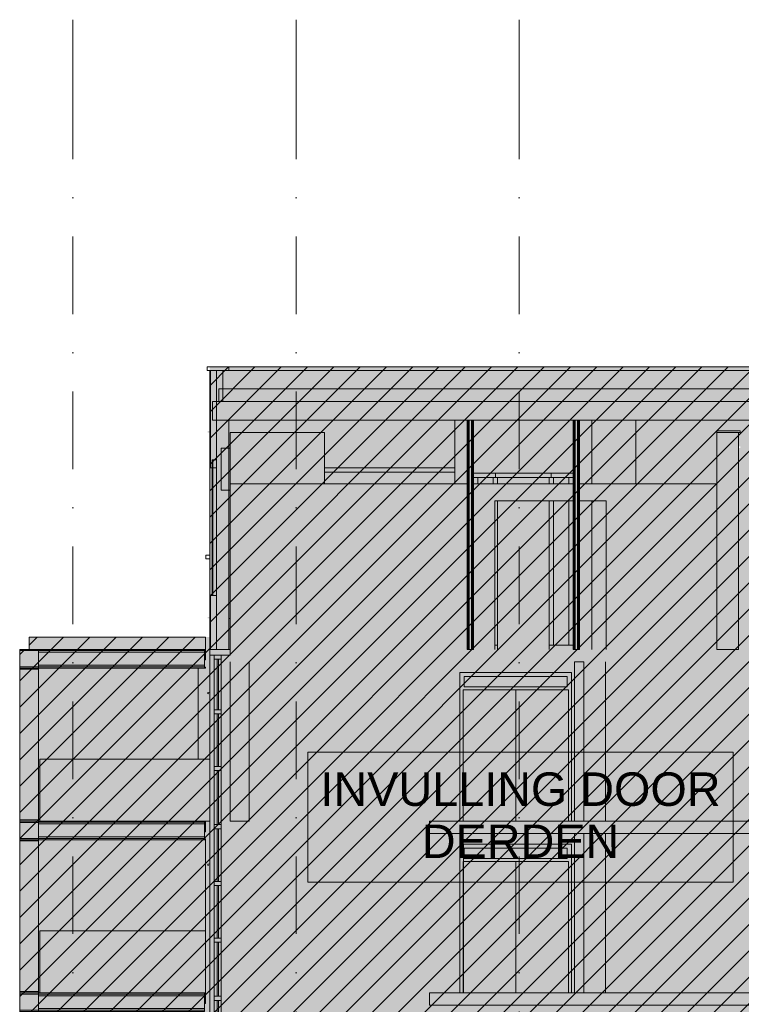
# Model space of a CAD drawing. Header units: millimetres. Extents: x -194 to 1012562, y 0 to 44349.
# Tile 75 of 97: x 345428 to 357070, y 20345 to 36230. Entities that reach past the tile are written whole.
import ezdxf
from ezdxf.enums import TextEntityAlignment as Align

# ---------------------------------------------------------------- set-up
doc = ezdxf.new("R2010")
doc.units = ezdxf.units.MM
doc.header["$MEASUREMENT"] = 0
doc.linetypes.add('streep-punt', pattern=[2500, 1250, -625, 0, -625])
for name, color, linetype in [('21_0 NC Buitenwanden', 7, 'Continuous'), ('21_0 NC Buitenwanden Laagscheidingslijnen', 7, 'Continuous'), ('23 Vloeren', 7, 'Continuous'), ('23 Vloeren Laagscheidingslijnen', 7, 'Continuous'), ('47 Dakafwerking', 7, 'Continuous'), ('47 Dakafwerking Laagscheidingslijnen', 7, 'Continuous'), ('Deuren', 7, 'Continuous'), ('Info Algemeen', 7, 'Continuous'), ('New_0 2D arcering', 7, 'Continuous'), ('New_21_0 NC Buitenwanden', 7, 'Continuous'), ('New_A-WALL-____-OTLN.IFC Model', 7, 'Continuous'), ('New_IFC Appartementen', 7, 'Continuous'), ('New_IFC Appartementen Laagscheidingslijnen', 7, 'Continuous'), ('Ramen', 7, 'Continuous'), ('Stramien', 7, 'Continuous')]:
    doc.layers.add(name, color=color, linetype=linetype)
doc.styles.add('GENERATED_STYLE_1', font='arial.ttf')

# ---------------------------------------------------------------- blocks, each defined once
blk = doc.blocks.new('Section Element_1407_2', base_point=(328287, 6300))
at = {"layer": '21_0 NC Buitenwanden', "color": 2, "linetype": 'Continuous', "lineweight": 0}
blk.add_line((354881, 23100), (354881, 20530), dxfattribs=at)
blk = doc.blocks.new('Section Element_1408_2', base_point=(328287, 6300))
at = {"layer": 'Deuren', "color": 1, "linetype": 'Continuous', "lineweight": 0}
for p, q in [((352530, 22930), (352530, 22863)), ((354330, 22930), (352530, 22930)), ((354330, 22863), (354330, 22930)), ((352530, 22863), (352530, 20530)), ((352597, 22697), (352597, 22863)), ((352597, 22863), (354263, 22863)), ((354263, 22863), (354263, 22697)), ((354330, 20530), (354330, 22863)), ((353430, 22647), (352580, 22647)), ((352580, 22647), (352580, 20530)), ((354263, 22697), (352597, 22697)), ((353430, 20530), (353430, 22647)), ((353430, 22647), (354280, 22647)), ((354280, 22647), (354280, 20530))]:
    blk.add_line(p, q, dxfattribs=at)
blk = doc.blocks.new('Section Element_1410_2', base_point=(328287, 6300))
at = {"layer": '21_0 NC Buitenwanden', "color": 2, "linetype": 'Continuous', "lineweight": 0}
for p, q in [((348823, 25870), (348823, 23300)), ((349128, 23300), (349128, 25870)), ((348823, 23300), (349128, 23300))]:
    blk.add_line(p, q, dxfattribs=at)
blk = doc.blocks.new('Section Element_1413_2', base_point=(328287, 6300))
at = {"layer": '21_0 NC Buitenwanden', "color": 2, "linetype": 'Continuous', "lineweight": 0}
for p, q in [((348823, 28640), (348823, 26070)), ((350343, 28740), (352648, 28740)), ((352748, 28740), (354358, 28740)), ((354458, 28740), (356673, 28740))]:
    blk.add_line(p, q, dxfattribs=at)
blk = doc.blocks.new('Section Element_1414_2', base_point=(328287, 6300))
at = {"layer": 'Deuren', "color": 2, "linetype": 'Continuous', "lineweight": 0}
for p, q in [((353092, 28470), (354358, 28470)), ((353092, 26070), (353092, 28470)), ((354458, 28470), (354892, 28470)), ((354892, 28470), (354892, 26070))]:
    blk.add_line(p, q, dxfattribs=at)
blk = doc.blocks.new('Section Element_1439_2', base_point=(328287, 6300))
at = {"layer": '23 Vloeren', "color": 3, "linetype": 'Continuous', "lineweight": 0}
for p, q in [((352037, 20530), (352037, 20330)), ((352167, 20530), (352166, 20530)), ((354377, 20530), (352185, 20530)), ((358193, 20530), (354527, 20530)), ((358193, 20330), (352037, 20330))]:
    blk.add_line(p, q, dxfattribs=at)
at = {"layer": '23 Vloeren', "color": 1, "linetype": 'Continuous', "lineweight": 0}
for p, q in [((358452, 20330), (358453, 20330)), ((358453, 20330), (358678, 20330))]:
    blk.add_line(p, q, dxfattribs=at)
at = {"layer": '23 Vloeren Laagscheidingslijnen', "color": 3, "linetype": 'Continuous', "lineweight": 0}
for p, q in [((352166, 20530), (352037, 20530)), ((352185, 20530), (352167, 20530)), ((354527, 20530), (354377, 20530)), ((358208, 20530), (358193, 20530)), ((358208, 20530), (358208, 20330)), ((358208, 20330), (358193, 20330))]:
    blk.add_line(p, q, dxfattribs=at)
blk = doc.blocks.new('Section Element_1440_2', base_point=(328287, 6300))
at = {"layer": '21_0 NC Buitenwanden', "color": 2, "linetype": 'Continuous', "lineweight": 0}
blk.add_line((352587, 20530), (352587, 22930), dxfattribs=at)
blk = doc.blocks.new('Section Element_1443_2', base_point=(328287, 6300))
at = {"layer": 'New_21_0 NC Buitenwanden', "color": 1, "linetype": 'Continuous', "lineweight": 0}
for p, q in [((354377, 23100), (354377, 20530)), ((354527, 23100), (354527, 20530))]:
    blk.add_line(p, q, dxfattribs=at)
blk = doc.blocks.new('Section Element_1446_2', base_point=(328287, 6300))
at = {"layer": 'New_21_0 NC Buitenwanden', "color": 1, "linetype": 'Continuous', "lineweight": 0}
for p, q in [((354377, 25870), (354377, 23300)), ((354527, 25870), (354377, 25870)), ((354527, 25870), (354527, 23300))]:
    blk.add_line(p, q, dxfattribs=at)
blk = doc.blocks.new('Section Element_1447_2', base_point=(328287, 6300))
at = {"layer": '21_0 NC Buitenwanden', "color": 2, "linetype": 'Continuous', "lineweight": 0}
blk.add_line((354881, 25870), (354881, 23300), dxfattribs=at)
blk = doc.blocks.new('Section Element_1448_2', base_point=(328287, 6300))
at = {"layer": 'Deuren', "color": 1, "linetype": 'Continuous', "lineweight": 0}
for p, q in [((352530, 25700), (352530, 25633)), ((354330, 25700), (352530, 25700)), ((352530, 25633), (352530, 23300)), ((352597, 25467), (352597, 25633)), ((352597, 25633), (354263, 25633)), ((354263, 25633), (354263, 25467)), ((354330, 25633), (354330, 25700)), ((354330, 23300), (354330, 25633)), ((353430, 25417), (352580, 25417)), ((352580, 25417), (352580, 23300)), ((354263, 25467), (352597, 25467)), ((353430, 23300), (353430, 25417)), ((353430, 25417), (354280, 25417)), ((354280, 25417), (354280, 23300))]:
    blk.add_line(p, q, dxfattribs=at)
blk = doc.blocks.new('Section Element_1449_2', base_point=(328287, 6300))
at = {"layer": '23 Vloeren', "color": 3, "linetype": 'Continuous', "lineweight": 0}
for p, q in [((352037, 23300), (352037, 23100)), ((352167, 23300), (352166, 23300)), ((354377, 23300), (352185, 23300)), ((358193, 23300), (354527, 23300)), ((354377, 23100), (352037, 23100)), ((358193, 23100), (354527, 23100))]:
    blk.add_line(p, q, dxfattribs=at)
at = {"layer": '23 Vloeren', "color": 1, "linetype": 'Continuous', "lineweight": 0}
for p, q in [((358452, 23100), (358453, 23100)), ((358453, 23100), (358473, 23100))]:
    blk.add_line(p, q, dxfattribs=at)
at = {"layer": '23 Vloeren Laagscheidingslijnen', "color": 3, "linetype": 'Continuous', "lineweight": 0}
for p, q in [((352166, 23300), (352037, 23300)), ((352185, 23300), (352167, 23300)), ((354527, 23300), (354377, 23300)), ((358208, 23300), (358193, 23300)), ((358208, 23300), (358208, 23100)), ((354527, 23100), (354377, 23100)), ((358208, 23100), (358193, 23100))]:
    blk.add_line(p, q, dxfattribs=at)
blk = doc.blocks.new('Section Element_1453_2', base_point=(328287, 6300))
at = {"layer": 'Ramen', "color": 1, "linetype": 'Continuous', "lineweight": 0}
for p, q in [((348493, 22610), (348463, 22606)), ((348463, 22606), (348463, 22586)), ((348463, 22586), (348473, 22596))]:
    blk.add_line(p, q, dxfattribs=at)
blk = doc.blocks.new('Section Element_1459_2', base_point=(328287, 6300))
at = {"layer": '21_0 NC Buitenwanden', "color": 1, "linetype": 'Continuous', "lineweight": 0}
for p, q in [((348493, 26070), (348493, 25980)), ((348823, 26070), (348804, 26070)), ((348823, 26070), (348823, 25980))]:
    blk.add_line(p, q, dxfattribs=at)
at = {"layer": '21_0 NC Buitenwanden', "color": 1, "linetype": 'Continuous', "lineweight": 0, "flags": 128}
blk.add_lwpolyline([(348823, 25980), (348677, 25980), (348563, 25980), (348493, 25980)], dxfattribs=at)
at = {"layer": '21_0 NC Buitenwanden Laagscheidingslijnen', "color": 1, "linetype": 'Continuous', "lineweight": 0, "flags": 128}
blk.add_lwpolyline([(348804, 26070), (348604, 26070), (348504, 26070), (348494, 26070), (348493, 26070)], dxfattribs=at)
blk = doc.blocks.new('Section Element_1460_2', base_point=(328287, 6300))
at = {"layer": 'Ramen', "color": 1, "linetype": 'Continuous', "lineweight": 0}
for p, q in [((348493, 25380), (348463, 25376)), ((348463, 25376), (348463, 25356)), ((348463, 25356), (348473, 25366))]:
    blk.add_line(p, q, dxfattribs=at)
blk = doc.blocks.new('Section Element_1486_2', base_point=(328287, 6300))
at = {"layer": 'Ramen', "color": 2, "linetype": 'Continuous', "lineweight": 0}
blk.add_line((348493, 20530), (348493, 23300), dxfattribs=at)
at = {"layer": 'Ramen', "color": 1, "linetype": 'Continuous', "lineweight": 0}
for p, q in [((348563, 23210), (348563, 23177)), ((348677, 23210), (348677, 23177)), ((348563, 22328), (348563, 23177)), ((348677, 23177), (348563, 23177)), ((348613, 23177), (348613, 22328)), ((348633, 22328), (348633, 23177)), ((348677, 22328), (348677, 23177)), ((348563, 22328), (348563, 22261)), ((348677, 22328), (348563, 22328)), ((348563, 21413), (348563, 22261)), ((348677, 22261), (348563, 22261)), ((348613, 22261), (348613, 21413)), ((348633, 21413), (348633, 22261)), ((348677, 22328), (348677, 22261)), ((348677, 21413), (348677, 22261)), ((348563, 21413), (348563, 21346)), ((348677, 21413), (348563, 21413)), ((348563, 20474), (348563, 21346)), ((348677, 21346), (348563, 21346)), ((348613, 21346), (348613, 20474)), ((348633, 20474), (348633, 21346)), ((348677, 21413), (348677, 21346)), ((348677, 20474), (348677, 21346)), ((348563, 20474), (348563, 20440)), ((348677, 20474), (348563, 20474)), ((348677, 20474), (348677, 20440))]:
    blk.add_line(p, q, dxfattribs=at)
blk = doc.blocks.new('Section Element_1487_2', base_point=(328287, 6300))
at = {"layer": 'Ramen', "color": 2, "linetype": 'Continuous', "lineweight": 0}
blk.add_line((348493, 17760), (348493, 20530), dxfattribs=at)
at = {"layer": 'Ramen', "color": 1, "linetype": 'Continuous', "lineweight": 0}
for p, q in [((348563, 20440), (348563, 20407)), ((348563, 19558), (348563, 20407)), ((348677, 20407), (348563, 20407)), ((348613, 20407), (348613, 19558)), ((348633, 19558), (348633, 20407)), ((348677, 20440), (348677, 20407)), ((348677, 19558), (348677, 20407)), ((348563, 19558), (348563, 19491)), ((348677, 19558), (348563, 19558)), ((348677, 19558), (348677, 19491)), ((348563, 18643), (348563, 19491)), ((348677, 19491), (348563, 19491)), ((348613, 19491), (348613, 18643)), ((348633, 18643), (348633, 19491)), ((348677, 18643), (348677, 19491)), ((348563, 18643), (348563, 18576)), ((348677, 18643), (348563, 18643)), ((348677, 18643), (348677, 18576)), ((348563, 17704), (348563, 18576)), ((348677, 18576), (348563, 18576)), ((348613, 18576), (348613, 17704)), ((348633, 17704), (348633, 18576)), ((348677, 17704), (348677, 18576)), ((348563, 17704), (348563, 17671)), ((348677, 17704), (348563, 17704)), ((348677, 17704), (348677, 17671))]:
    blk.add_line(p, q, dxfattribs=at)
blk = doc.blocks.new('Section Element_1488_2', base_point=(328287, 6300))
at = {"layer": 'Ramen', "color": 2, "linetype": 'Continuous', "lineweight": 0}
blk.add_line((348493, 23300), (348493, 25980), dxfattribs=at)
at = {"layer": 'Ramen', "color": 1, "linetype": 'Continuous', "lineweight": 0}
for p, q in [((348563, 25980), (348563, 25913)), ((348563, 25098), (348563, 25913)), ((348677, 25913), (348563, 25913)), ((348613, 25913), (348613, 25098)), ((348633, 25098), (348633, 25913)), ((348677, 25980), (348677, 25913)), ((348677, 25098), (348677, 25913)), ((348563, 25098), (348563, 25031)), ((348677, 25098), (348563, 25098)), ((348563, 24183), (348563, 25031)), ((348677, 25031), (348563, 25031)), ((348613, 25031), (348613, 24183)), ((348633, 24183), (348633, 25031)), ((348677, 25098), (348677, 25031)), ((348677, 24183), (348677, 25031)), ((348563, 24183), (348563, 24116)), ((348677, 24183), (348563, 24183)), ((348677, 24183), (348677, 24116)), ((348563, 23244), (348563, 24116)), ((348677, 24116), (348563, 24116)), ((348613, 24116), (348613, 23244)), ((348633, 23244), (348633, 24116)), ((348677, 23244), (348677, 24116)), ((348563, 23244), (348563, 23210)), ((348677, 23244), (348563, 23244)), ((348677, 23244), (348677, 23210))]:
    blk.add_line(p, q, dxfattribs=at)
blk = doc.blocks.new('Section Element_1491_2', base_point=(328287, 6300))
at = {"layer": '21_0 NC Buitenwanden', "color": 2, "linetype": 'Continuous', "lineweight": 0}
for p, q in [((348823, 29570), (348823, 29320)), ((348823, 29570), (350343, 29570)), ((350343, 29570), (350343, 28740)), ((348823, 28740), (350343, 28740))]:
    blk.add_line(p, q, dxfattribs=at)
blk = doc.blocks.new('Section Element_1492_2', base_point=(328287, 6300))
at = {"layer": '21_0 NC Buitenwanden', "color": 1, "linetype": 'Continuous', "lineweight": 0}
for p, q in [((348678, 29320), (348678, 28640)), ((348823, 29320), (348678, 29320)), ((348823, 29320), (348823, 28640)), ((348823, 28640), (348678, 28640))]:
    blk.add_line(p, q, dxfattribs=at)
blk = doc.blocks.new('Section Element_1493_2', base_point=(328287, 6300))
at = {"layer": '21_0 NC Buitenwanden', "color": 1, "linetype": 'Continuous', "lineweight": 0}
for p, q in [((356673, 29570), (356673, 26070)), ((357023, 29570), (357023, 26070)), ((357023, 26070), (356673, 26070))]:
    blk.add_line(p, q, dxfattribs=at)
blk = doc.blocks.new('Section Element_1494_2', base_point=(328287, 6300))
at = {"layer": '47 Dakafwerking', "color": 1, "linetype": 'Continuous', "lineweight": 0}
for p, q in [((356673, 29595), (356673, 29570)), ((357053, 29595), (356673, 29595)), ((357053, 29570), (357023, 29570)), ((357053, 29595), (357053, 29570))]:
    blk.add_line(p, q, dxfattribs=at)
at = {"layer": '47 Dakafwerking Laagscheidingslijnen', "color": 1, "linetype": 'Continuous', "lineweight": 0}
blk.add_line((357023, 29570), (356673, 29570), dxfattribs=at)
blk = doc.blocks.new('Section Element_1587_2', base_point=(328287, 6300))
at = {"layer": '21_0 NC Buitenwanden', "color": 2, "linetype": 'Continuous', "lineweight": 0}
blk.add_line((348823, 26570), (348804, 26570), dxfattribs=at)
blk = doc.blocks.new('Section Element_1684_2', base_point=(328287, 6300))
at = {"layer": 'New_IFC Appartementen', "color": 9, "linetype": 'Continuous', "lineweight": 0}
for p, q in [((345429, 20550), (345729, 20550)), ((345429, 20530), (345429, 20230)), ((345429, 20510), (345729, 20510)), ((345729, 20530), (345729, 20230)), ((345429, 20250), (345729, 20250)), ((345429, 20230), (345729, 20230)), ((345429, 20210), (345429, 20230)), ((345429, 20210), (345729, 20210)), ((345729, 20210), (345729, 20230))]:
    blk.add_line(p, q, dxfattribs=at)
blk = doc.blocks.new('Section Element_1697_2', base_point=(328287, 6300))
at = {"layer": 'New_IFC Appartementen', "color": 2, "linetype": 'Continuous', "lineweight": 0}
for p, q in [((345753, 21530), (348428, 21530)), ((345753, 21530), (345753, 20530)), ((348428, 21530), (348428, 20530))]:
    blk.add_line(p, q, dxfattribs=at)
blk = doc.blocks.new('Section Element_1698_2', base_point=(328287, 6300))
at = {"layer": 'New_IFC Appartementen', "color": 9, "linetype": 'Continuous', "lineweight": 0}
for p, q in [((345429, 23320), (345729, 23320)), ((345429, 23300), (345429, 23000)), ((345429, 23280), (345729, 23280)), ((345729, 23300), (345729, 23000)), ((345429, 23020), (345729, 23020)), ((345429, 23000), (345729, 23000)), ((345429, 22980), (345429, 23000)), ((345729, 22980), (345729, 23000))]:
    blk.add_line(p, q, dxfattribs=at)
blk = doc.blocks.new('Section Element_1699_2', base_point=(328287, 6300))
at = {"layer": 'New_IFC Appartementen', "color": 1, "linetype": 'Continuous', "lineweight": 0}
for p, q in [((345729, 20530), (348409, 20530)), ((345729, 20511), (348409, 20511)), ((348409, 20530), (348409, 20511)), ((348409, 20511), (348409, 20507)), ((348409, 20507), (348409, 20498)), ((348409, 20498), (348409, 20484)), ((345729, 20484), (348409, 20484)), ((348409, 20484), (348409, 20276)), ((345729, 20276), (348409, 20276)), ((345729, 20249), (348409, 20249)), ((345729, 20230), (348409, 20230)), ((348409, 20276), (348409, 20263)), ((348409, 20263), (348409, 20253)), ((348409, 20253), (348409, 20249)), ((348409, 20249), (348409, 20230))]:
    blk.add_line(p, q, dxfattribs=at)
blk = doc.blocks.new('Section Element_1700_2', base_point=(328287, 6300))
at = {"layer": 'New_IFC Appartementen', "color": 1, "linetype": 'Continuous', "lineweight": 0}
for p, q in [((345429, 22980), (345729, 22980)), ((345429, 20530), (345429, 22980)), ((345729, 20530), (345729, 22980)), ((345429, 20530), (345729, 20530))]:
    blk.add_line(p, q, dxfattribs=at)
blk = doc.blocks.new('Section Element_1701_2', base_point=(328287, 6300))
at = {"layer": 'New_IFC Appartementen', "color": 1, "linetype": 'Continuous', "lineweight": 0}
for p, q in [((348409, 20530), (348428, 20530)), ((348428, 20360), (348428, 20530)), ((348409, 20360), (348428, 20360))]:
    blk.add_line(p, q, dxfattribs=at)
blk = doc.blocks.new('Section Element_1702_2', base_point=(328287, 6300))
at = {"layer": 'New_IFC Appartementen', "color": 1, "linetype": 'Continuous', "lineweight": 0}
for p, q in [((345428, 23000), (345429, 23000)), ((345428, 20530), (345428, 23000)), ((345428, 20530), (345429, 20530))]:
    blk.add_line(p, q, dxfattribs=at)
blk = doc.blocks.new('Section Element_1704_2', base_point=(328287, 6300))
at = {"layer": 'New_IFC Appartementen', "color": 2, "linetype": 'Continuous', "lineweight": 0}
blk.add_line((348428, 23000), (348428, 21530), dxfattribs=at)
blk = doc.blocks.new('Section Element_1715_2', base_point=(328287, 6300))
at = {"layer": 'New_IFC Appartementen', "color": 9, "linetype": 'Continuous', "lineweight": 0}
for p, q in [((345429, 26070), (345729, 26070)), ((345429, 26051), (345429, 26070)), ((345429, 26051), (345729, 26051)), ((345429, 26051), (345429, 25789)), ((345729, 26051), (345729, 25789)), ((345429, 25789), (345729, 25789)), ((345429, 25770), (345429, 25789)), ((345429, 25770), (345729, 25770)), ((345429, 25750), (345429, 25770)), ((345729, 25750), (345729, 25770))]:
    blk.add_line(p, q, dxfattribs=at)
blk = doc.blocks.new('Section Element_1716_2', base_point=(328287, 6300))
at = {"layer": 'New_IFC Appartementen', "color": 2, "linetype": 'Continuous', "lineweight": 0}
for p, q in [((345753, 24300), (348493, 24300)), ((345753, 24300), (345753, 23300)), ((348428, 23300), (348493, 23300))]:
    blk.add_line(p, q, dxfattribs=at)
blk = doc.blocks.new('Section Element_1717_2', base_point=(328287, 6300))
at = {"layer": 'New_IFC Appartementen', "color": 2, "linetype": 'Continuous', "lineweight": 0}
blk.add_line((348309, 25770), (348309, 24300), dxfattribs=at)
blk = doc.blocks.new('Section Element_1718_2', base_point=(328287, 6300))
at = {"layer": 'New_IFC Appartementen', "color": 1, "linetype": 'Continuous', "lineweight": 0}
for p, q in [((348409, 23300), (348428, 23300)), ((348428, 23130), (348428, 23300)), ((348409, 23130), (348428, 23130))]:
    blk.add_line(p, q, dxfattribs=at)
blk = doc.blocks.new('Section Element_1719_2', base_point=(328287, 6300))
at = {"layer": 'New_IFC Appartementen', "color": 1, "linetype": 'Continuous', "lineweight": 0}
for p, q in [((345729, 23300), (348409, 23300)), ((345729, 23281), (348409, 23281)), ((345729, 23254), (348409, 23254)), ((348409, 23300), (348409, 23281)), ((348409, 23281), (348409, 23277)), ((348409, 23277), (348409, 23268)), ((348409, 23268), (348409, 23254)), ((348409, 23254), (348409, 23046)), ((345729, 23046), (348409, 23046)), ((348409, 23046), (348409, 23033)), ((345729, 23019), (348409, 23019)), ((345729, 23000), (348409, 23000)), ((348409, 23033), (348409, 23023)), ((348409, 23023), (348409, 23019)), ((348409, 23019), (348409, 23000))]:
    blk.add_line(p, q, dxfattribs=at)
blk = doc.blocks.new('Section Element_1720_2', base_point=(328287, 6300))
at = {"layer": 'New_IFC Appartementen', "color": 1, "linetype": 'Continuous', "lineweight": 0}
for p, q in [((345429, 25750), (345729, 25750)), ((345429, 23300), (345429, 25750)), ((345729, 23300), (345729, 25750)), ((345429, 23300), (345729, 23300))]:
    blk.add_line(p, q, dxfattribs=at)
blk = doc.blocks.new('Section Element_1721_2', base_point=(328287, 6300))
at = {"layer": 'New_IFC Appartementen', "color": 1, "linetype": 'Continuous', "lineweight": 0}
for p, q in [((345428, 25770), (345429, 25770)), ((345428, 23300), (345428, 25770)), ((345428, 23300), (345429, 23300))]:
    blk.add_line(p, q, dxfattribs=at)
blk = doc.blocks.new('Section Element_1722_2', base_point=(328287, 6300))
at = {"layer": 'New_IFC Appartementen', "color": 9, "linetype": 'Continuous', "lineweight": 0}
for p, q in [((348409, 23012), (348428, 23012)), ((348409, 23000), (348428, 23000)), ((348428, 23000), (348428, 23012))]:
    blk.add_line(p, q, dxfattribs=at)
blk = doc.blocks.new('Section Element_1731_2', base_point=(328287, 6300))
at = {"layer": 'New_IFC Appartementen', "color": 2, "linetype": 'Continuous', "lineweight": 0}
blk.add_line((355370, 29770), (355370, 28740), dxfattribs=at)
blk = doc.blocks.new('Section Element_1732_2', base_point=(328287, 6300))
at = {"layer": 'New_IFC Appartementen', "color": 9, "linetype": 'Continuous', "lineweight": 0}
for p, q in [((352648, 29770), (352648, 26070)), ((352748, 29770), (352748, 26070))]:
    blk.add_line(p, q, dxfattribs=at)
at = {"layer": 'New_IFC Appartementen', "color": 9, "linetype": 'Continuous', "lineweight": 0, "flags": 128}
blk.add_lwpolyline([(352748, 26070), (352735, 26070), (352723, 26070), (352718, 26070), (352678, 26070), (352673, 26070), (352660, 26070), (352648, 26070)], dxfattribs=at)
at = {"layer": 'New_IFC Appartementen Laagscheidingslijnen', "color": 9, "linetype": 'Continuous', "lineweight": 0}
for p, q in [((352660, 29770), (352660, 26070)), ((352673, 29770), (352673, 26070)), ((352678, 29770), (352678, 26070)), ((352718, 29770), (352718, 26070)), ((352723, 29770), (352723, 26070)), ((352735, 29770), (352735, 26070))]:
    blk.add_line(p, q, dxfattribs=at)
blk = doc.blocks.new('Section Element_1738_2', base_point=(328287, 6300))
at = {"layer": 'New_IFC Appartementen', "color": 2, "linetype": 'Continuous', "lineweight": 0}
for p, q in [((354658, 28740), (354658, 29770)), ((354658, 26070), (354658, 28470))]:
    blk.add_line(p, q, dxfattribs=at)
blk = doc.blocks.new('Section Element_1741_2', base_point=(328287, 6300))
at = {"layer": 'New_IFC Appartementen', "color": 1, "linetype": 'Continuous', "lineweight": 0}
for p, q in [((345729, 26070), (345729, 26051)), ((345729, 26070), (348409, 26070)), ((348409, 26070), (348409, 26051)), ((345729, 26051), (348409, 26051)), ((345729, 26024), (348409, 26024)), ((348409, 26051), (348409, 26047)), ((348409, 26047), (348409, 26038)), ((348409, 26038), (348409, 26024)), ((348409, 26024), (348409, 25816)), ((345729, 25816), (348409, 25816)), ((345729, 25789), (345729, 25770)), ((345729, 25789), (348409, 25789)), ((345729, 25770), (348409, 25770)), ((348409, 25816), (348409, 25803)), ((348409, 25803), (348409, 25793)), ((348409, 25793), (348409, 25789)), ((348409, 25789), (348409, 25770))]:
    blk.add_line(p, q, dxfattribs=at)
blk = doc.blocks.new('Section Element_1742_2', base_point=(328287, 6300))
at = {"layer": 'New_IFC Appartementen', "color": 1, "linetype": 'Continuous', "lineweight": 0}
for p, q in [((348428, 25900), (348428, 26070)), ((348409, 25900), (348428, 25900))]:
    blk.add_line(p, q, dxfattribs=at)
blk = doc.blocks.new('Section Element_1743_2', base_point=(328287, 6300))
at = {"layer": 'New_IFC Appartementen', "color": 1, "linetype": 'Continuous', "lineweight": 0}
for p, q in [((345579, 26070), (345579, 26270)), ((345579, 26270), (348428, 26270)), ((348428, 26070), (348428, 26270)), ((348409, 26070), (348428, 26070))]:
    blk.add_line(p, q, dxfattribs=at)
blk = doc.blocks.new('Section Element_1744_2', base_point=(328287, 6300))
at = {"layer": 'New_IFC Appartementen', "color": 9, "linetype": 'Continuous', "lineweight": 0}
for p, q in [((348409, 25782), (348428, 25782)), ((348409, 25770), (348428, 25770)), ((348428, 25770), (348428, 25782))]:
    blk.add_line(p, q, dxfattribs=at)
blk = doc.blocks.new('Section Element_1745_2', base_point=(328287, 6300))
at = {"layer": 'New_IFC Appartementen', "color": 9, "linetype": 'Continuous', "lineweight": 0}
blk.add_line((348533, 29130), (348533, 26940), dxfattribs=at)
at = {"layer": 'New_IFC Appartementen', "color": 9, "linetype": 'Continuous', "lineweight": 0, "flags": 128}
blk.add_lwpolyline([(348604, 29130), (348544, 29130), (348534, 29130), (348533, 29130)], dxfattribs=at)
at = {"layer": 'New_IFC Appartementen Laagscheidingslijnen', "color": 9, "linetype": 'Continuous', "lineweight": 0}
for p, q in [((348534, 29130), (348534, 26940)), ((348544, 29130), (348544, 26940))]:
    blk.add_line(p, q, dxfattribs=at)
blk = doc.blocks.new('Section Element_1753_2', base_point=(328287, 6300))
at = {"layer": 'New_IFC Appartementen', "color": 9, "linetype": 'Continuous', "lineweight": 0}
blk.add_line((352448, 28930), (350343, 28930), dxfattribs=at)
blk = doc.blocks.new('Section Element_1755_2', base_point=(328287, 6300))
at = {"layer": 'New_IFC Appartementen', "color": 9, "linetype": 'Continuous', "lineweight": 0}
blk.add_line((353138, 26070), (353138, 26140), dxfattribs=at)
blk = doc.blocks.new('Section Element_1756_2', base_point=(328287, 6300))
at = {"layer": 'New_IFC Appartementen', "color": 9, "linetype": 'Continuous', "lineweight": 0}
for p, q in [((354288, 28845), (354288, 28740)), ((354288, 28470), (354288, 26140))]:
    blk.add_line(p, q, dxfattribs=at)
blk = doc.blocks.new('Section Element_1758_2', base_point=(328287, 6300))
at = {"layer": 'New_IFC Appartementen', "color": 9, "linetype": 'Continuous', "lineweight": 0}
blk.add_line((354038, 28845), (354358, 28845), dxfattribs=at)
blk = doc.blocks.new('Section Element_1759_2', base_point=(328287, 6300))
at = {"layer": 'New_IFC Appartementen', "color": 9, "linetype": 'Continuous', "lineweight": 0}
for p, q in [((353968, 26070), (353968, 26140)), ((354288, 26140), (354038, 26140)), ((354358, 26140), (354288, 26140))]:
    blk.add_line(p, q, dxfattribs=at)
blk = doc.blocks.new('Section Element_1760_2', base_point=(328287, 6300))
at = {"layer": 'New_IFC Appartementen', "color": 9, "linetype": 'Continuous', "lineweight": 0}
for p, q in [((353968, 28845), (353968, 28740)), ((354038, 28845), (354003, 28845)), ((354038, 28845), (354038, 28740)), ((353968, 28470), (353968, 26140)), ((354038, 28470), (354038, 26140)), ((354038, 26140), (353968, 26140))]:
    blk.add_line(p, q, dxfattribs=at)
blk = doc.blocks.new('Section Element_1762_2', base_point=(328287, 6300))
at = {"layer": 'New_IFC Appartementen', "color": 9, "linetype": 'Continuous', "lineweight": 0}
blk.add_line((352818, 28845), (353068, 28845), dxfattribs=at)
blk = doc.blocks.new('Section Element_1763_2', base_point=(328287, 6300))
at = {"layer": 'New_IFC Appartementen', "color": 9, "linetype": 'Continuous', "lineweight": 0}
for p in [(352748, 28845), (352818, 28740)]:
    blk.add_line(p, (352818, 28845), dxfattribs=at)
blk = doc.blocks.new('Section Element_1765_2', base_point=(328287, 6300))
at = {"layer": 'New_IFC Appartementen', "color": 9, "linetype": 'Continuous', "lineweight": 0}
for p, q in [((353103, 28915), (353103, 28845)), ((354003, 28915), (354003, 28845)), ((353138, 28845), (354003, 28845))]:
    blk.add_line(p, q, dxfattribs=at)
blk = doc.blocks.new('Section Element_1766_2', base_point=(328287, 6300))
at = {"layer": 'New_IFC Appartementen', "color": 9, "linetype": 'Continuous', "lineweight": 0}
for p, q in [((353138, 28845), (353068, 28845)), ((353068, 28845), (353068, 28740)), ((353138, 28845), (353138, 28740)), ((353138, 28470), (353138, 26140)), ((353138, 26140), (353092, 26140))]:
    blk.add_line(p, q, dxfattribs=at)
blk = doc.blocks.new('Section Element_1768_2', base_point=(328287, 6300))
at = {"layer": 'New_IFC Appartementen', "color": 1, "linetype": 'Continuous', "lineweight": 0}
blk.add_line((352448, 28740), (352448, 29770), dxfattribs=at)
blk = doc.blocks.new('Section Element_1773_2', base_point=(328287, 6300))
at = {"layer": 'New_IFC Appartementen', "color": 9, "linetype": 'Continuous', "lineweight": 0}
for p, q in [((348493, 30570), (348493, 29000)), ((348604, 30070), (348604, 29770)), ((348493, 26940), (348493, 26070))]:
    blk.add_line(p, q, dxfattribs=at)
at = {"layer": 'New_IFC Appartementen Laagscheidingslijnen', "color": 9, "linetype": 'Continuous', "lineweight": 0}
for p, q in [((348494, 30570), (348494, 29000)), ((348504, 30570), (348504, 29000)), ((348494, 26940), (348494, 26070)), ((348504, 26940), (348504, 26070))]:
    blk.add_line(p, q, dxfattribs=at)
blk = doc.blocks.new('Section Element_1774_2', base_point=(328287, 6300))
at = {"layer": 'New_A-WALL-____-OTLN.IFC Model', "color": 1, "linetype": 'Continuous', "lineweight": 0}
blk.add_line((348493, 26940), (348493, 29000), dxfattribs=at)
at = {"layer": 'New_A-WALL-____-OTLN.IFC Model', "color": 9, "linetype": 'Continuous', "lineweight": 0, "flags": 128}
for points in [[(348604, 29000), (348504, 29000), (348494, 29000), (348493, 29000)], [(348493, 26940), (348494, 26940), (348504, 26940), (348533, 26940), (348534, 26940), (348544, 26940), (348604, 26940)]]:
    blk.add_lwpolyline(points, dxfattribs=at)
blk = doc.blocks.new('Section Element_1777_2', base_point=(328287, 6300))
at = {"layer": 'New_IFC Appartementen', "color": 9, "linetype": 'Continuous', "lineweight": 0}
for p, q in [((354358, 29770), (354358, 26070)), ((354458, 29770), (354458, 26070))]:
    blk.add_line(p, q, dxfattribs=at)
at = {"layer": 'New_IFC Appartementen', "color": 9, "linetype": 'Continuous', "lineweight": 0, "flags": 128}
blk.add_lwpolyline([(354458, 26070), (354445, 26070), (354433, 26070), (354428, 26070), (354388, 26070), (354383, 26070), (354370, 26070), (354358, 26070)], dxfattribs=at)
at = {"layer": 'New_IFC Appartementen Laagscheidingslijnen', "color": 9, "linetype": 'Continuous', "lineweight": 0}
for p, q in [((354370, 29770), (354370, 26070)), ((354383, 29770), (354383, 26070)), ((354388, 29770), (354388, 26070)), ((354428, 29770), (354428, 26070)), ((354433, 29770), (354433, 26070)), ((354445, 29770), (354445, 26070))]:
    blk.add_line(p, q, dxfattribs=at)
blk = doc.blocks.new('Section Element_1780_2', base_point=(328287, 6300))
at = {"layer": 'New_A-WALL-____-OTLN.IFC Model', "color": 1, "linetype": 'Continuous', "lineweight": 0}
blk.add_line((350343, 29000), (352448, 29000), dxfattribs=at)
blk = doc.blocks.new('Section Element_1781_2', base_point=(328287, 6300))
at = {"layer": 'New_IFC Appartementen', "color": 1, "linetype": 'Continuous', "lineweight": 0}
for p, q in [((348804, 29770), (348804, 26070)), ((348604, 29130), (348604, 29000))]:
    blk.add_line(p, q, dxfattribs=at)
at = {"layer": 'New_IFC Appartementen Laagscheidingslijnen', "color": 1, "linetype": 'Continuous', "lineweight": 0}
blk.add_line((348604, 29770), (348604, 29130), dxfattribs=at)
at = {"layer": 'New_IFC Appartementen Laagscheidingslijnen', "color": 1, "linetype": 'Continuous', "lineweight": 0, "flags": 128}
blk.add_lwpolyline([(348604, 29000), (348604, 26940), (348604, 26070)], dxfattribs=at)
blk = doc.blocks.new('Section Element_1783_2', base_point=(328287, 6300))
at = {"layer": 'New_IFC Appartementen', "color": 2, "linetype": 'Continuous', "lineweight": 0}
blk.add_line((354358, 28915), (352748, 28915), dxfattribs=at)
blk = doc.blocks.new('Section Element_1788_2', base_point=(328287, 6300))
at = {"layer": 'New_IFC Appartementen', "color": 2, "linetype": 'Continuous', "lineweight": 0}
for p, q in [((348539, 30070), (348539, 29770)), ((348604, 30070), (348539, 30070)), ((358418, 30070), (358418, 29770)), ((348604, 29770), (348539, 29770)), ((352648, 29770), (348804, 29770)), ((354358, 29770), (352748, 29770)), ((358218, 29770), (354458, 29770))]:
    blk.add_line(p, q, dxfattribs=at)
at = {"layer": 'New_IFC Appartementen Laagscheidingslijnen', "color": 2, "linetype": 'Continuous', "lineweight": 0}
for p, q in [((348804, 29770), (348604, 29770)), ((358418, 29770), (358218, 29770))]:
    blk.add_line(p, q, dxfattribs=at)
at = {"layer": 'New_IFC Appartementen Laagscheidingslijnen', "color": 2, "linetype": 'Continuous', "lineweight": 0, "flags": 128}
for points in [[(358418, 30070), (358412, 30070), (358312, 30070), (348704, 30070), (348639, 30070), (348604, 30070)], [(352748, 29770), (352735, 29770), (352723, 29770), (352718, 29770), (352678, 29770), (352673, 29770), (352660, 29770), (352648, 29770)], [(354458, 29770), (354445, 29770), (354433, 29770), (354428, 29770), (354388, 29770), (354383, 29770), (354370, 29770), (354358, 29770)]]:
    blk.add_lwpolyline(points, dxfattribs=at)
blk = doc.blocks.new('Section Element_1789_2', base_point=(328287, 6300))
at = {"layer": 'New_IFC Appartementen', "color": 1, "linetype": 'Continuous', "lineweight": 0}
blk.add_line((348704, 30570), (348704, 30070), dxfattribs=at)
at = {"layer": 'New_IFC Appartementen Laagscheidingslijnen', "color": 1, "linetype": 'Continuous', "lineweight": 0}
blk.add_line((348604, 30570), (348604, 30070), dxfattribs=at)
blk = doc.blocks.new('Section Element_1791_2', base_point=(328287, 6300))
at = {"layer": 'New_IFC Appartementen', "color": 1, "linetype": 'Continuous', "lineweight": 0}
for p, q in [((348453, 30630), (348453, 30570)), ((348803, 30630), (348453, 30630)), ((348493, 30570), (348453, 30570)), ((348803, 30570), (348704, 30570)), ((348803, 30630), (348803, 30570)), ((358213, 30630), (358213, 30570)), ((358563, 30630), (358213, 30630)), ((358312, 30570), (358213, 30570)), ((358563, 30570), (358523, 30570)), ((358563, 30630), (358563, 30570))]:
    blk.add_line(p, q, dxfattribs=at)
at = {"layer": 'New_IFC Appartementen', "color": 2, "linetype": 'Continuous', "lineweight": 0}
for p, q in [((348803, 30630), (358213, 30630)), ((348803, 30570), (358213, 30570)), ((358563, 30630), (358678, 30630)), ((358622, 30570), (358678, 30570)), ((358678, 30570), (358678, 30630))]:
    blk.add_line(p, q, dxfattribs=at)
at = {"layer": 'New_IFC Appartementen Laagscheidingslijnen', "color": 1, "linetype": 'Continuous', "lineweight": 0, "flags": 128}
for points in [[(348704, 30570), (348604, 30570), (348504, 30570), (348494, 30570), (348493, 30570)], [(358523, 30570), (358522, 30570), (358512, 30570), (358412, 30570), (358312, 30570)]]:
    blk.add_lwpolyline(points, dxfattribs=at)
blk = doc.blocks.new('Section Element_1792_2', base_point=(328287, 6300))
at = {"layer": 'New_IFC Appartementen', "color": 2, "linetype": 'Continuous', "lineweight": 0}
for p, q in [((348639, 30274), (348639, 30070)), ((358467, 30274), (348639, 30274)), ((358467, 30274), (358467, 30070)), ((358467, 30070), (358418, 30070))]:
    blk.add_line(p, q, dxfattribs=at)
blk = doc.blocks.new('Section Element_1793_2', base_point=(328287, 6300))
at = {"layer": 'New_IFC Appartementen', "color": 9, "linetype": 'Continuous', "lineweight": 0}
for p, q in [((348430, 27530), (348430, 27590)), ((348493, 27590), (348430, 27590)), ((348493, 27530), (348430, 27530))]:
    blk.add_line(p, q, dxfattribs=at)
blk = doc.blocks.new('Standard grid marker[47]_2', base_point=(346287, 36230))
at = {"layer": 'Stramien', "color": 1, "linetype": 'streep-punt', "lineweight": 0}
for q in [(346287, 36230), (346287, 2000)]:
    blk.add_line((346287, 35230), q, dxfattribs=at)
at = {"layer": 'Stramien', "color": 2, "lineweight": 0, "style": 'GENERATED_STYLE_1'}
blk.add_attdef('AC_MarkerText_1', text='', height=350, rotation=360, dxfattribs=at).set_placement((346287, 675), align=Align.TOP_CENTER)
blk = doc.blocks.new('Standard grid marker[48]_2', base_point=(349887, 36230))
at = {"layer": 'Stramien', "color": 1, "linetype": 'streep-punt', "lineweight": 0}
for q in [(349887, 36230), (349887, 2000)]:
    blk.add_line((349887, 35230), q, dxfattribs=at)
at = {"layer": 'Stramien', "color": 2, "lineweight": 0, "style": 'GENERATED_STYLE_1'}
blk.add_attdef('AC_MarkerText_1', text='', height=350, rotation=360, dxfattribs=at).set_placement((349887, 675), align=Align.TOP_CENTER)
blk = doc.blocks.new('Standard grid marker[49]_2', base_point=(353487, 36230))
at = {"layer": 'Stramien', "color": 1, "linetype": 'streep-punt', "lineweight": 0}
for q in [(353487, 36230), (353487, 2000)]:
    blk.add_line((353487, 35230), q, dxfattribs=at)
at = {"layer": 'Stramien', "color": 2, "lineweight": 0, "style": 'GENERATED_STYLE_1'}
blk.add_attdef('AC_MarkerText_1', text='', height=350, rotation=360, dxfattribs=at).set_placement((353487, 675), align=Align.TOP_CENTER)

msp = doc.modelspace()

# ---------------------------------------------------------------- hatches: boundary and pattern name
at = {"layer": 'New_0 2D arcering', "linetype": 'Continuous', "lineweight": 0, "true_color": 0x3c4244}
h = msp.add_hatch(dxfattribs=at)
h.set_pattern_fill('940_Diagonaal_300_0002', color=149, style=0, pattern_type=2)
h.set_pattern_definition([(45, (328286.5, 6300), (-212.132, 212.132), [])])
h.paths.add_polyline_path([(345428.5, 26070), (345428.5, 14990), (348492.5, 14990), (358522.5, 14990), (358522.5, 6300), (365037.5, 6300), (365037.5, 31230), (359971.5, 31230), (359971.5, 30370), (358522.5, 30370), (358522.5, 30630), (356132.6, 30630), (349917.6, 30630), (348492.5, 30630), (348492.5, 29595), (348462.5, 29595), (348462.5, 29570), (348492.5, 29570), (348492.5, 26595), (348462.5, 26595), (348462.5, 26570), (348492.5, 26570), (348492.5, 26270), (345578.5, 26270), (345578.5, 26070)])
h.paths.add_polyline_path([(357022.5, 29595), (357052.5, 29595), (357052.5, 29570), (357022.5, 29570)], flags=0)
h.paths.add_polyline_path([(357052.5, 29320), (357022.5, 29320), (357022.5, 29345), (357052.5, 29345)], flags=0)
at = {"layer": 'New_0 2D arcering', "linetype": 'Continuous', "lineweight": 0, "true_color": 0x686b6c}
h = msp.add_hatch(color=251, dxfattribs=at)
h.paths.add_polyline_path([(345428.5, 26070), (345428.5, 14990), (348492.5, 14990), (358522.5, 14990), (358522.5, 6300), (365037.5, 6300), (365037.5, 31230), (359971.5, 31230), (359971.5, 30370), (358522.5, 30370), (358522.5, 30630), (356132.6, 30630), (349917.6, 30630), (348492.5, 30630), (348492.5, 29595), (348462.5, 29595), (348462.5, 29570), (348492.5, 29570), (348492.5, 26595), (348462.5, 26595), (348462.5, 26570), (348492.5, 26570), (348492.5, 26270), (345578.5, 26270), (345578.5, 26070)])
h.paths.add_polyline_path([(357022.5, 29595), (357052.5, 29595), (357052.5, 29570), (357022.5, 29570)], flags=0)
h.paths.add_polyline_path([(357052.5, 29320), (357022.5, 29320), (357022.5, 29345), (357052.5, 29345)], flags=0)

# ---------------------------------------------------------------- linework, layer by layer
at = {"layer": 'Info Algemeen', "color": 1, "linetype": 'Continuous', "lineweight": 0, "flags": 128}
msp.add_lwpolyline([(350075.2, 22316.4), (356939.8, 22316.4), (356939.8, 24413.6), (350075.2, 24413.6), (350075.2, 22316.4)], close=True, dxfattribs=at)

# ---------------------------------------------------------------- block references
at = {"layer": '21_0 NC Buitenwanden', "lineweight": 0}
for name in ['Section Element_1491_2', 'Section Element_1493_2', 'Section Element_1492_2', 'Section Element_1413_2', 'Section Element_1587_2', 'Section Element_1459_2', 'Section Element_1410_2', 'Section Element_1447_2', 'Section Element_1407_2', 'Section Element_1440_2']:
    msp.add_blockref(name, (328286.5, 6300), dxfattribs=at)
at = {"layer": '23 Vloeren', "lineweight": 0}
for name in ['Section Element_1449_2', 'Section Element_1439_2']:
    msp.add_blockref(name, (328286.5, 6300), dxfattribs=at)
at = {"layer": '47 Dakafwerking', "lineweight": 0}
msp.add_blockref('Section Element_1494_2', (328286.5, 6300), dxfattribs=at)
at = {"layer": 'Deuren', "lineweight": 0}
for name in ['Section Element_1414_2', 'Section Element_1448_2', 'Section Element_1408_2']:
    msp.add_blockref(name, (328286.5, 6300), dxfattribs=at)
at = {"layer": 'New_21_0 NC Buitenwanden', "lineweight": 0}
for name in ['Section Element_1446_2', 'Section Element_1443_2']:
    msp.add_blockref(name, (328286.5, 6300), dxfattribs=at)
at = {"layer": 'New_A-WALL-____-OTLN.IFC Model', "lineweight": 0}
for name in ['Section Element_1774_2', 'Section Element_1780_2']:
    msp.add_blockref(name, (328286.5, 6300), dxfattribs=at)
at = {"layer": 'New_IFC Appartementen', "lineweight": 0}
for name in ['Section Element_1791_2', 'Section Element_1773_2', 'Section Element_1789_2', 'Section Element_1792_2', 'Section Element_1788_2', 'Section Element_1781_2', 'Section Element_1768_2', 'Section Element_1732_2', 'Section Element_1777_2', 'Section Element_1738_2', 'Section Element_1731_2', 'Section Element_1745_2', 'Section Element_1753_2', 'Section Element_1783_2', 'Section Element_1765_2', 'Section Element_1763_2', 'Section Element_1762_2', 'Section Element_1766_2', 'Section Element_1760_2', 'Section Element_1758_2', 'Section Element_1756_2', 'Section Element_1793_2', 'Section Element_1743_2', 'Section Element_1715_2', 'Section Element_1741_2', 'Section Element_1742_2', 'Section Element_1755_2', 'Section Element_1759_2', 'Section Element_1721_2', 'Section Element_1720_2', 'Section Element_1717_2', 'Section Element_1744_2', 'Section Element_1716_2', 'Section Element_1698_2', 'Section Element_1719_2', 'Section Element_1718_2', 'Section Element_1702_2', 'Section Element_1700_2', 'Section Element_1722_2', 'Section Element_1704_2', 'Section Element_1697_2', 'Section Element_1684_2', 'Section Element_1699_2', 'Section Element_1701_2']:
    msp.add_blockref(name, (328286.5, 6300), dxfattribs=at)
at = {"layer": 'Ramen', "lineweight": 0}
for name in ['Section Element_1488_2', 'Section Element_1460_2', 'Section Element_1486_2', 'Section Element_1453_2', 'Section Element_1487_2']:
    msp.add_blockref(name, (328286.5, 6300), dxfattribs=at)
at = {"layer": 'Stramien', "color": 1, "linetype": 'Continuous', "lineweight": 0}
for name, p in [('Standard grid marker[47]_2', (346286.5, 36230)), ('Standard grid marker[48]_2', (349886.5, 36230)), ('Standard grid marker[49]_2', (353486.5, 36230))]:
    msp.add_blockref(name, p, dxfattribs=at)

# ---------------------------------------------------------------- texts
at = {"layer": 'Info Algemeen', "color": 2, "linetype": 'Continuous', "lineweight": 0, "insert": (353507.5, 23395.9), "char_height": 540, "width": 6464.612, "attachment_point": 5, "line_spacing_factor": 0.933337, "style": 'GENERATED_STYLE_1'}
msp.add_mtext('\\A1;{\\pqc;\\fArial|b0|i0|c0|p0;\\W1.000000;INVULLING DOOR \\fArial|b0|i0|c0|p0;\\W1.000000;DERDEN}', dxfattribs=at)

doc.saveas('drawing.dxf')
